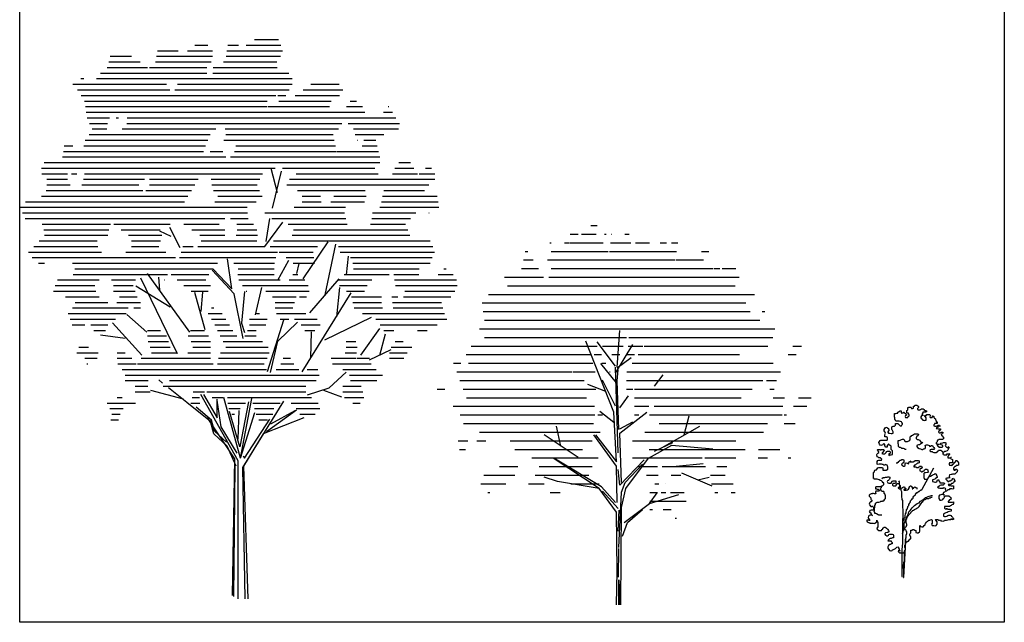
# Model space of a CAD drawing. Header units: millimetres. Extents: x -129.2 to -76.8, y 2488.8 to 2511.1.
# Tile 1 of 16: x -129.2 to -113.2, y 2490 to 2499.8. Entities that reach past the tile are written whole.
import ezdxf

# ---------------------------------------------------------------- set-up
doc = ezdxf.new("R2010")
doc.units = ezdxf.units.MM

# ---------------------------------------------------------------- blocks, each defined once
blk = doc.blocks.new('AR27')
for p, q in [((-0.735, 6.09), (-0.52, 6.09)), ((-0.198, 6.09), (-0.021, 6.09)), ((0.099, 6.09), (0.667, 6.09)), ((0.237, 6.181), (0.626, 6.181)), ((-1.341, 5.999), (-1.003, 5.999)), ((-0.85, 5.999), (-0.446, 5.999)), ((-0.212, 5.999), (0.693, 5.999)), ((-2.133, 5.817), (-1.62, 5.817)), ((-2.11, 5.908), (-1.764, 5.908)), ((-1.372, 5.817), (-0.47, 5.817)), ((-1.356, 5.908), (-0.446, 5.908)), ((-0.266, 5.817), (0.597, 5.817)), ((-0.223, 5.908), (0.66, 5.908)), ((-2.265, 5.635), (-0.536, 5.635)), ((-2.156, 5.726), (-1.501, 5.726)), ((-1.471, 5.726), (-0.536, 5.726)), ((-0.443, 5.635), (0.797, 5.635)), ((-0.434, 5.726), (0.607, 5.726)), ((-2.718, 5.453), (-1.196, 5.453)), ((-2.587, 5.544), (-2.54, 5.544)), ((-2.33, 5.544), (0.851, 5.544)), ((-1.015, 5.453), (0.851, 5.453)), ((1.153, 5.453), (1.613, 5.453)), ((-2.641, 5.362), (-1.139, 5.362)), ((-1.061, 5.362), (0.799, 5.362)), ((1.025, 5.362), (1.674, 5.362)), ((-2.58, 5.271), (0.581, 5.271)), ((-2.529, 5.18), (0.445, 5.18)), ((0.616, 5.271), (0.748, 5.271)), ((0.632, 5.18), (1.48, 5.18)), ((0.897, 5.271), (1.616, 5.271)), ((1.789, 5.18), (1.893, 5.18)), ((-2.511, 5.089), (0.445, 5.089)), ((-2.499, 4.998), (-1.849, 4.998)), ((-1.846, 4.998), (2.028, 4.998)), ((0.459, 5.089), (1.454, 5.089)), ((1.731, 5.089), (1.994, 5.089)), ((2.332, 4.998), (2.478, 4.998)), ((2.41, 5.089), (2.42, 5.089)), ((-2.485, 4.907), (-2.122, 4.907)), ((-2.443, 4.816), (-2.154, 4.816)), ((-2.011, 4.907), (-1.976, 4.907)), ((-1.839, 4.816), (1.654, 4.816)), ((-1.834, 4.907), (2.535, 4.907)), ((1.759, 4.816), (2.593, 4.816)), ((-2.401, 4.726), (-2.162, 4.726)), ((-1.916, 4.726), (-0.391, 4.726)), ((-0.239, 4.726), (1.604, 4.726)), ((1.844, 4.726), (2.576, 4.726)), ((-2.513, 4.544), (-0.523, 4.544)), ((-2.453, 4.635), (-0.482, 4.635)), ((-0.262, 4.544), (1.533, 4.544)), ((-0.228, 4.635), (1.515, 4.635)), ((1.874, 4.635), (2.34, 4.635)), ((1.904, 4.544), (1.91, 4.544)), ((2.016, 4.544), (2.21, 4.544)), ((-2.87, 4.362), (-0.593, 4.362)), ((-2.859, 4.453), (-2.717, 4.453)), ((-2.539, 4.453), (-0.558, 4.453)), ((-0.482, 4.362), (-0.276, 4.362)), ((-0.088, 4.362), (1.57, 4.362)), ((-0.066, 4.453), (1.552, 4.453)), ((1.579, 4.362), (2.253, 4.362)), ((1.986, 4.453), (2.232, 4.453)), ((-3.181, 4.18), (2.272, 4.18)), ((-2.882, 4.271), (-0.231, 4.271)), ((-0.154, 4.271), (2.275, 4.271)), ((2.585, 4.18), (2.773, 4.18)), ((-3.228, 4.089), (0.573, 4.089)), ((0.613, 3.687), (0.509, 4.083)), ((0.53, 3.437), (0.675, 4.041)), ((0.69, 4.089), (2.192, 4.089)), ((2.52, 4.089), (2.828, 4.089)), ((3.016, 4.089), (3.114, 4.089)), ((-3.219, 3.998), (-2.804, 3.998)), ((-3.138, 3.907), (-2.804, 3.907)), ((-2.736, 3.998), (-2.649, 3.998)), ((-2.545, 3.907), (-1.552, 3.907)), ((-2.528, 3.998), (0.364, 3.998)), ((-1.471, 3.907), (-0.677, 3.907)), ((-0.469, 3.907), (0.323, 3.907)), ((0.806, 3.907), (3.167, 3.907)), ((0.912, 3.998), (2.248, 3.998)), ((2.48, 3.998), (2.884, 3.998)), ((2.912, 3.998), (3.167, 3.998)), ((-3.15, 3.725), (-1.581, 3.725)), ((-3.136, 3.816), (-2.762, 3.816)), ((-2.569, 3.816), (-1.646, 3.816)), ((-1.529, 3.725), (-0.79, 3.725)), ((-1.471, 3.816), (-0.734, 3.816)), ((-0.456, 3.816), (0.281, 3.816)), ((-0.432, 3.725), (0.318, 3.725)), ((0.761, 3.816), (3.072, 3.816)), ((0.935, 3.725), (2.036, 3.725)), ((2.337, 3.725), (3.001, 3.725)), ((-3.484, 3.543), (-0.902, 3.543)), ((-3.223, 3.634), (-0.846, 3.634)), ((-0.407, 3.543), (0.265, 3.543)), ((-0.362, 3.634), (0.359, 3.634)), ((1.009, 3.634), (1.308, 3.634)), ((1.009, 3.543), (1.321, 3.543)), ((1.479, 3.543), (2.027, 3.543)), ((1.525, 3.634), (2.049, 3.634)), ((2.298, 3.543), (3.221, 3.543)), ((2.318, 3.634), (3.204, 3.634)), ((-3.58, 3.452), (0.115, 3.452)), ((-3.535, 3.361), (0.123, 3.361)), ((0.407, 3.361), (1.698, 3.361)), ((0.883, 3.452), (1.718, 3.452)), ((2.153, 3.361), (2.858, 3.361)), ((2.271, 3.452), (3.235, 3.452)), ((3.072, 3.361), (3.074, 3.361)), ((-3.489, 3.27), (-0.248, 3.27)), ((-0.152, 3.27), (0.132, 3.27)), ((0.404, 2.812), (0.696, 3.208)), ((0.425, 2.895), (0.488, 3.27)), ((0.518, 3.27), (1.719, 3.27)), ((2.143, 3.27), (2.774, 3.27)), ((-3.217, 3.179), (-2.104, 3.179)), ((-3.186, 3.088), (-2.13, 3.088)), ((-2.051, 3.179), (-1.135, 3.179)), ((-1.933, 3.088), (-1.294, 3.088)), ((-1.117, 2.978), (-1.304, 3.062)), ((-0.971, 2.791), (-1.137, 3.124)), ((-0.912, 3.179), (-0.338, 3.179)), ((-0.783, 3.088), (-0.247, 3.088)), ((-0.048, 3.179), (0.221, 3.179)), ((-0.047, 3.088), (0.277, 3.088)), ((0.783, 3.179), (1.744, 3.179)), ((0.873, 3.088), (2.728, 3.088)), ((2.122, 3.179), (2.692, 3.179)), ((-3.264, 2.907), (-2.321, 2.907)), ((-3.179, 2.997), (-2.148, 2.997)), ((-1.812, 2.997), (-1.269, 2.997)), ((-1.76, 2.907), (-1.293, 2.907)), ((-0.653, 2.997), (-0.246, 2.997)), ((-0.628, 2.907), (0.272, 2.907)), ((-0.064, 2.997), (0.286, 2.997)), ((0.545, 2.907), (3.093, 2.907)), ((0.848, 2.997), (2.763, 2.997)), ((1.028, 2.29), (1.435, 2.889)), ((-3.435, 2.725), (-2.249, 2.725)), ((-3.35, 2.816), (-2.308, 2.816)), ((-1.856, 2.725), (-1.207, 2.725)), ((-1.765, 2.816), (-1.318, 2.816)), ((-0.954, 2.725), (0.608, 2.725)), ((-0.926, 2.816), (-0.762, 2.816)), ((-0.684, 2.816), (0.402, 2.816)), ((0.493, 2.816), (1.263, 2.816)), ((0.636, 2.725), (1.188, 2.725)), ((1.385, 2.026), (1.556, 2.852)), ((1.603, 2.816), (3.134, 2.816)), ((1.63, 2.725), (3.16, 2.725)), ((-3.375, 2.634), (-1.046, 2.634)), ((-0.982, 2.634), (0.585, 2.634)), ((-0.132, 2.128), (-0.201, 2.616)), ((0.615, 2.269), (0.797, 2.592)), ((0.75, 2.634), (1.201, 2.634)), ((1.732, 2.353), (1.764, 2.656)), ((1.795, 2.634), (3.126, 2.634)), ((-3.276, 2.543), (-3.179, 2.543)), ((-2.724, 2.543), (-0.363, 2.543)), ((-2.682, 2.452), (-0.437, 2.452)), ((-0.095, 2.044), (-0.452, 2.429)), ((-0.433, 2.448), (-0.132, 2.128)), ((-0.101, 2.543), (0.562, 2.543)), ((-0.028, 2.452), (0.557, 2.452)), ((0.865, 2.543), (1.214, 2.543)), ((0.926, 2.373), (0.965, 2.538)), ((1.832, 2.543), (3.093, 2.543)), ((1.847, 2.452), (2.914, 2.452)), ((3.316, 2.452), (3.352, 2.452)), ((-2.968, 2.27), (-2.288, 2.27)), ((-2.708, 2.361), (-1.176, 2.361)), ((-2.086, 2.27), (-1.697, 2.27)), ((-1.014, 1.069), (-1.61, 2.299)), ((-0.813, 1.422), (-1.504, 2.374)), ((-1.302, 2.103), (-1.317, 2.317)), ((-1.232, 2.27), (-1.227, 2.27)), ((-1.119, 2.361), (-0.507, 2.361)), ((-1.018, 2.27), (-0.553, 2.27)), ((-0.037, 2.361), (0.557, 2.361)), ((-0.019, 2.27), (0.651, 2.27)), ((0.798, 2.27), (1.053, 2.27)), ((0.862, 2.361), (0.941, 2.361)), ((1.134, 1.734), (1.612, 2.29)), ((1.591, 2.27), (2.145, 2.27)), ((1.694, 2.361), (2.425, 2.361)), ((2.5, 2.361), (2.91, 2.361)), ((2.514, 2.27), (3.517, 2.27)), ((3.223, 2.361), (3.467, 2.361)), ((-3.033, 2.088), (-2.345, 2.088)), ((-3.001, 2.179), (-2.357, 2.179)), ((-2.053, 2.179), (-1.735, 2.179)), ((-2.053, 2.088), (-1.704, 2.088)), ((-1.135, 1.83), (-1.693, 2.169)), ((-0.912, 2.179), (-0.481, 2.179)), ((-0.794, 2.088), (-0.515, 2.088)), ((0.072, 2.082), (0.026, 1.566)), ((0.041, 2.179), (1.108, 2.179)), ((0.101, 2.088), (0.114, 2.088)), ((0.252, 1.706), (0.355, 2.147)), ((0.423, 2.088), (1.126, 2.088)), ((1.575, 1.669), (1.624, 2.148)), ((1.617, 2.179), (2.07, 2.179)), ((1.734, 2.088), (2.024, 2.088)), ((2.528, 2.179), (3.533, 2.179)), ((2.679, 2.088), (3.492, 2.088)), ((-2.837, 1.997), (-2.29, 1.997)), ((-1.96, 1.997), (-1.673, 1.997)), ((-0.565, 1.457), (-0.733, 2.068)), ((-0.629, 1.756), (-0.602, 2.072)), ((0.054, 1.321), (-0.095, 2.044)), ((0.529, 1.997), (0.913, 1.997)), ((0.968, 1.997), (1.08, 1.997)), ((1.011, 0.777), (1.807, 2.063)), ((1.815, 1.997), (2.301, 1.997)), ((2.47, 1.997), (2.568, 1.997)), ((2.659, 1.997), (3.426, 1.997)), ((-2.721, 1.815), (-1.815, 1.815)), ((-2.676, 1.906), (-2.149, 1.906)), ((-2, 1.906), (-1.619, 1.906)), ((-1.725, 1.815), (-1.615, 1.815)), ((-0.464, 1.815), (-0.422, 1.815)), ((0.575, 1.906), (0.886, 1.906)), ((0.575, 1.815), (0.858, 1.815)), ((1.836, 1.906), (2.301, 1.906)), ((1.858, 1.815), (2.317, 1.815)), ((2.479, 1.906), (3.278, 1.906)), ((2.488, 1.815), (3.299, 1.815)), ((-2.794, 1.724), (-1.847, 1.724)), ((-2.76, 1.633), (-2.025, 1.633)), ((-1.515, 1.421), (-1.839, 1.708)), ((-0.517, 1.724), (-0.291, 1.724)), ((-0.462, 1.633), (-0.23, 1.633)), ((0.156, 1.633), (0.442, 1.633)), ((0.267, 1.724), (0.319, 1.724)), ((0.449, 0.784), (0.712, 1.622)), ((0.595, 1.724), (1.069, 1.724)), ((0.653, 1.633), (0.793, 1.633)), ((0.884, 1.633), (1.255, 1.633)), ((1.379, 1.299), (2.136, 1.666)), ((1.993, 1.724), (3.325, 1.724)), ((2.211, 1.633), (3.361, 1.633)), ((-2.725, 1.542), (-2.519, 1.542)), ((-2.424, 1.542), (-2.147, 1.542)), ((-2.374, 1.451), (-2.187, 1.451)), ((-1.594, 1.045), (-2.069, 1.576)), ((-1.501, 1.451), (-1.291, 1.451)), ((-0.806, 1.451), (-0.575, 1.451)), ((-0.41, 1.542), (-0.169, 1.542)), ((-0.365, 1.451), (-0.114, 1.451)), ((0.026, 1.566), (0.072, 1.417)), ((0.122, 1.451), (0.265, 1.451)), ((0.156, 1.542), (0.42, 1.542)), ((0.616, 1.275), (0.935, 1.585)), ((0.993, 1.542), (1.305, 1.542)), ((1.054, 1.451), (1.218, 1.451)), ((1.962, 1.045), (2.273, 1.483)), ((2.277, 1.542), (3.206, 1.542)), ((2.34, 1.451), (2.499, 1.451)), ((2.886, 1.451), (3.043, 1.451)), ((-1.867, 1.318), (-2.267, 1.374)), ((-1.501, 1.36), (-1.192, 1.36)), ((-0.839, 1.36), (-0.512, 1.36)), ((-0.319, 1.36), (-0.052, 1.36)), ((0.077, 1.36), (0.265, 1.36)), ((1.152, 1.004), (1.162, 1.427)), ((2.273, 1.045), (2.363, 1.392)), ((-2.616, 1.178), (-2.463, 1.178)), ((-1.49, 1.269), (-1.163, 1.269)), ((-1.457, 1.178), (-1.133, 1.178)), ((-0.795, 1.269), (-0.481, 1.269)), ((-0.764, 1.178), (-0.48, 1.178)), ((-0.273, 1.269), (0.025, 1.269)), ((-0.227, 1.178), (0.46, 1.178)), ((0.031, 1.269), (0.369, 1.269)), ((0.495, 0.768), (0.616, 1.275)), ((1.727, 1.269), (1.882, 1.269)), ((1.727, 1.178), (1.903, 1.178)), ((2.108, 0.973), (2.456, 1.138)), ((2.46, 1.178), (2.795, 1.178)), ((2.523, 1.269), (2.653, 1.269)), ((-2.651, 1.088), (-2.307, 1.088)), ((-2.523, 0.997), (-2.32, 0.997)), ((-1.994, 1.088), (-1.866, 1.088)), ((-1.994, 0.997), (-1.755, 0.997)), ((-1.608, 0.997), (-0.48, 0.997)), ((-1.435, 1.088), (-1.028, 1.088)), ((-0.848, 1.088), (-0.48, 1.088)), ((-0.351, 0.997), (0.44, 0.997)), ((-0.318, 1.088), (0.475, 1.088)), ((0.701, 0.997), (0.823, 0.997)), ((1.481, 0.997), (1.888, 0.997)), ((1.708, 1.088), (1.895, 1.088)), ((1.906, 0.997), (2.104, 0.997)), ((2.428, 1.088), (2.719, 1.088)), ((2.429, 0.997), (2.663, 0.997)), ((-2.49, 0.906), (-2.473, 0.906)), ((-1.985, 0.906), (-1.689, 0.906)), ((-1.915, 0.815), (0.431, 0.815)), ((-1.665, 0.906), (-0.436, 0.906)), ((-0.365, 0.906), (0.396, 0.906)), ((0.589, 0.815), (0.959, 0.815)), ((0.663, 0.906), (0.878, 0.906)), ((1.091, 0.815), (1.267, 0.815)), ((1.505, 0.906), (2.132, 0.906)), ((1.673, 0.815), (2.212, 0.815)), ((-1.867, 0.724), (1.289, 0.724)), ((-1.257, 0.593), (-1.321, 0.644)), ((1.45, 0.514), (1.727, 0.772)), ((1.781, 0.724), (2.315, 0.724)), ((-1.865, 0.633), (-1.49, 0.633)), ((-1.703, 0.542), (-1.495, 0.542)), ((-1.246, 0.542), (1.069, 0.542)), ((-0.865, 0.278), (-1.161, 0.516)), ((-1.145, 0.633), (1.239, 0.633)), ((1.097, 0.402), (1.45, 0.514)), ((1.671, 0.542), (1.97, 0.542)), ((1.798, 0.633), (2.224, 0.633)), ((-1.997, 0.36), (-1.914, 0.36)), ((-1.703, 0.451), (-1.461, 0.451)), ((-0.917, 0.334), (-1.451, 0.474)), ((-0.779, 0.36), (-0.66, 0.36)), ((-0.758, 0.451), (-0.576, 0.451)), ((-0.027, -0.669), (-0.638, 0.407)), ((-0.592, 0.408), (-0.368, 0.026)), ((-0.536, 0.451), (1.069, 0.451)), ((-0.45, 0.36), (-0.272, 0.36)), ((-0.368, 0.026), (-0.368, 0.334)), ((0.007, -0.629), (-0.264, 0.359)), ((-0.204, 0.36), (1.164, 0.36)), ((0.007, -0.629), (0.192, 0.345)), ((1.36, 0.48), (1.652, 0.371)), ((1.671, 0.451), (1.996, 0.451)), ((1.699, 0.36), (2.011, 0.36)), ((-2.159, 0.269), (-1.696, 0.269)), ((-2.113, 0.178), (-1.897, 0.178)), ((-0.48, -0.029), (-0.865, 0.278)), ((-0.799, 0.269), (-0.651, 0.269)), ((-0.461, -0.011), (-0.713, 0.203)), ((-0.377, 0.315), (-0.312, -0.116)), ((-0.196, 0.269), (0.092, 0.269)), ((-0.183, 0.178), (0.001, 0.178)), ((0.138, 0.287), (-0.002, -0.442)), ((0.048, -0.778), (0.715, 0.3)), ((0.207, 0.269), (0.656, 0.269)), ((0.238, 0.178), (0.551, 0.178)), ((0.834, 0.269), (1.271, 0.269)), ((0.916, 0.178), (1.296, 0.178)), ((1.836, 0.269), (1.953, 0.269)), ((-2.081, 0.087), (-1.947, 0.087)), ((-0.002, -0.442), (-0.17, 0.129)), ((-0.132, 0.087), (-0.09, 0.087)), ((-0.03, -0.321), (-0.011, 0.148)), ((0.007, -0.629), (0.241, 0.117)), ((0.072, -0.629), (0.485, 0.008)), ((0.262, 0.087), (0.534, 0.087)), ((0.429, -0.194), (0.917, 0.157)), ((0.504, -0.067), (0.898, 0.148)), ((0.974, 0.087), (1.221, 0.087)), ((-2.098, -0.004), (-1.973, -0.004)), ((-0.427, -0.231), (-0.48, -0.029)), ((-0.415, -0.191), (-0.461, -0.011)), ((-0.312, -0.116), (-0.049, -0.545)), ((0.307, -0.004), (0.447, -0.004)), ((-0.207, -0.433), (-0.427, -0.231)), ((-0.216, -0.368), (-0.415, -0.191)), ((-0.061, -0.759), (-0.207, -0.433)), ((0.054, -0.591), (0.072, -0.629)), ((-0.098, -2.876), (-0.08, -0.759)), ((-0.027, -2.914), (-0.027, -0.669)), ((0.085, -2.914), (0.048, -0.778))]:
    blk.add_line(p, q)
for points in [[(-0.12, -2.861), (-0.085, -0.638), (-0.526, 0.026)], [(1.039, 0.026), (0.375, -0.231), (0.057, -0.76), (0.129, -2.914)]]:
    blk.add_lwpolyline(points)
blk = doc.blocks.new('AR28')
for p, q in [((-0.465, 5.098), (-0.364, 5.098)), ((-1.133, 4.818), (-1.109, 4.818)), ((-0.894, 4.818), (-0.812, 4.818)), ((-0.8, 4.958), (-0.67, 4.958)), ((-0.8, 4.818), (-0.264, 4.818)), ((-0.618, 4.958), (-0.378, 4.958)), ((-0.242, 4.958), (-0.215, 4.958)), ((-0.148, 4.818), (-0.044, 4.818)), ((-0.13, 4.958), (-0.126, 4.958)), ((-0.039, 4.818), (0.182, 4.818)), ((0.084, 4.958), (0.156, 4.958)), ((0.259, 4.818), (0.487, 4.818)), ((0.661, 4.818), (0.762, 4.818)), ((0.843, 4.818), (0.946, 4.818)), ((-1.532, 4.678), (-1.49, 4.678)), ((-1.113, 4.678), (-0.187, 4.678)), ((-0.165, 4.678), (0.925, 4.678)), ((1.333, 4.678), (1.452, 4.678)), ((-1.563, 4.538), (-1.404, 4.538)), ((-1.168, 4.538), (0.903, 4.538)), ((0.92, 4.538), (1.363, 4.538)), ((-1.594, 4.398), (-1.319, 4.398)), ((-1.111, 4.398), (1.52, 4.398)), ((1.537, 4.398), (1.632, 4.398)), ((1.671, 4.398), (1.891, 4.398)), ((-1.87, 4.258), (-1.233, 4.258)), ((-1.149, 4.258), (1.944, 4.258)), ((-1.823, 4.118), (1.877, 4.118)), ((-2.128, 3.978), (2.192, 3.978)), ((-2.232, 3.838), (2.052, 3.838)), ((-2.214, 3.698), (2.125, 3.698)), ((2.316, 3.698), (2.36, 3.698)), ((-2.196, 3.558), (2.281, 3.558)), ((-2.273, 3.418), (2.525, 3.418)), ((-0.037, 2.796), (0.006, 3.389)), ((-2.194, 3.278), (-0.436, 3.278)), ((-0.093, 2.062), (-0.545, 3.219)), ((-0.431, 3.278), (0.116, 3.278)), ((-0.065, 2.81), (-0.361, 3.205)), ((0.154, 3.278), (2.491, 3.278)), ((-2.411, 3.138), (-0.364, 3.138)), ((-0.277, 3.138), (0.06, 3.138)), ((-0.065, 2.697), (0.217, 3.163)), ((0.138, 3.138), (0.381, 3.138)), ((0.402, 3.138), (2.408, 3.138)), ((2.817, 3.138), (2.957, 3.138)), ((-2.495, 2.998), (-0.467, 2.998)), ((-0.411, 2.998), (-0.293, 2.998)), ((-0.123, 2.998), (0.004, 2.998)), ((-0.037, 2.782), (0.189, 2.951)), ((0.122, 2.998), (0.241, 2.998)), ((0.303, 2.998), (1.948, 2.998)), ((2.742, 2.998), (2.871, 2.998)), ((-2.696, 2.858), (-2.578, 2.858)), ((-2.453, 2.858), (-0.432, 2.858)), ((-0.051, 2.542), (-0.305, 2.852)), ((-0.288, 2.858), (-0.222, 2.858)), ((-0.023, 1.399), (-0.065, 2.796)), ((-0.037, 2.57), (-0.023, 2.753)), ((0.204, 2.858), (2.495, 2.858)), ((-2.644, 2.718), (-0.775, 2.718)), ((-2.593, 2.578), (-0.574, 2.578)), ((-0.761, 2.718), (-0.397, 2.718)), ((-0.065, 2.161), (-0.277, 2.584)), ((-0.165, 2.718), (-0.15, 2.718)), ((-0.009, 1.78), (-0.037, 2.57)), ((0.115, 2.578), (2.331, 2.578)), ((0.119, 2.718), (2.619, 2.718)), ((0.57, 2.485), (0.711, 2.669)), ((2.389, 2.578), (2.552, 2.578)), ((-2.961, 2.438), (-2.838, 2.438)), ((-2.541, 2.438), (-0.386, 2.438)), ((-0.22, 2.401), (-0.517, 2.513)), ((0.111, 2.438), (0.216, 2.438)), ((0.243, 2.438), (2.155, 2.438)), ((2.443, 2.438), (2.514, 2.438)), ((-2.489, 2.298), (-0.537, 2.298)), ((0.006, 2.132), (0.146, 2.33)), ((0.107, 2.298), (0.12, 2.298)), ((0.243, 2.298), (0.634, 2.298)), ((0.638, 2.298), (1.979, 2.298)), ((2.495, 2.298), (2.682, 2.298)), ((2.907, 2.298), (3.113, 2.298)), ((-2.704, 2.158), (-0.405, 2.158)), ((0.243, 2.158), (0.474, 2.158)), ((0.561, 2.158), (2.654, 2.158)), ((2.829, 2.158), (3.043, 2.158)), ((-2.591, 2.018), (-0.401, 2.018)), ((-0.352, 2.018), (-0.274, 2.018)), ((-0.093, 1.892), (-0.319, 2.076)), ((-0.051, 1.257), (-0.093, 2.062)), ((0.006, 1.723), (0.443, 2.062)), ((0.243, 2.018), (0.314, 2.018)), ((0.485, 2.018), (2.641, 2.018)), ((1.05, 1.695), (1.134, 2.005)), ((2.678, 2.018), (2.716, 2.018)), ((-2.538, 1.878), (-0.422, 1.878)), ((-0.954, 1.511), (-1.025, 1.836)), ((0.006, 1.794), (0.217, 1.907)), ((0.643, 1.878), (2.407, 1.878)), ((0.654, 1.469), (1.303, 1.836)), ((2.678, 1.878), (2.856, 1.878)), ((-2.276, 1.738), (-0.317, 1.738)), ((-0.672, 1.328), (-1.222, 1.695)), ((-0.051, 1.187), (-0.418, 1.695)), ((-0.39, 1.695), (-0.051, 1.257)), ((0.034, 0.919), (0.006, 1.723)), ((0.41, 1.738), (2.341, 1.738)), ((-2.622, 1.598), (-2.465, 1.598)), ((-2.602, 1.458), (-2.503, 1.458)), ((-2.32, 1.598), (-2.171, 1.598)), ((-1.778, 1.598), (-0.447, 1.598)), ((-1.699, 1.458), (-0.6, 1.458)), ((0.213, 1.598), (1.891, 1.598)), ((0.471, 1.314), (0.852, 1.525)), ((0.483, 1.458), (2.043, 1.458)), ((0.57, 1.427), (0.866, 1.568)), ((0.852, 1.525), (1.515, 1.469)), ((2.26, 1.458), (2.603, 1.458)), ((-1.427, 1.318), (-0.346, 1.318)), ((-0.333, 0.82), (-1.081, 1.314)), ((-0.291, 0.848), (-1.039, 1.3)), ((0.006, 0.876), (0.4, 1.286)), ((0.104, 0.82), (0.471, 1.314)), ((0.21, 1.318), (1.341, 1.318)), ((1.385, 1.318), (1.893, 1.318)), ((2.252, 1.318), (2.406, 1.318)), ((2.742, 1.318), (2.782, 1.318)), ((-1.948, 1.178), (-1.654, 1.178)), ((-1.308, 1.178), (-0.447, 1.178)), ((-0.037, 0.594), (-0.051, 1.187)), ((0.006, 0.876), (-0.023, 1.131)), ((0.09, 0.919), (0.372, 1.215)), ((0.307, 1.178), (0.62, 1.178)), ((0.691, 1.178), (1.397, 1.178)), ((0.922, 1.187), (1.36, 1.229)), ((1.583, 1.178), (1.744, 1.178)), ((-2.207, 1.038), (-1.701, 1.038)), ((-1.371, 1.038), (-0.496, 1.038)), ((-1.01, 0.933), (-1.222, 1.003)), ((0.44, 1.038), (0.628, 1.038)), ((0.841, 1.038), (0.999, 1.038)), ((1.007, 1.074), (1.501, 0.862)), ((1.275, 0.961), (1.459, 1.003)), ((1.479, 1.038), (1.715, 1.038)), ((-2.256, 0.898), (-1.845, 0.898)), ((-1.481, 0.898), (-1.224, 0.898)), ((-0.333, 0.82), (-1.01, 0.933)), ((-0.792, 0.898), (-0.333, 0.898)), ((-0.051, 0.439), (-0.333, 0.82)), ((-0.065, 0.594), (-0.291, 0.848)), ((0.034, 0.763), (0.09, 0.919)), ((0.034, 0.51), (0.104, 0.82)), ((0.572, 0.898), (0.637, 0.898)), ((0.74, 0.898), (0.741, 0.898)), ((1.494, 0.898), (1.849, 0.898)), ((-2.139, 0.758), (-2.105, 0.758)), ((-1.128, 0.758), (-0.967, 0.758)), ((-0.023, 0.495), (-0.277, 0.778)), ((-0.009, -0.14), (0.034, 0.763)), ((0.485, 0.58), (0.612, 0.75)), ((0.485, 0.58), (0.965, 0.721)), ((0.492, 0.758), (0.62, 0.758)), ((0.675, 0.758), (0.755, 0.758)), ((0.831, 0.758), (1.053, 0.758)), ((1.55, 0.758), (1.597, 0.758)), ((1.814, 0.758), (1.882, 0.758)), ((0.019, -1.071), (0.034, 0.51)), ((0.076, 0.27), (0.485, 0.58)), ((0.132, 0.27), (0.372, 0.481)), ((0.492, 0.618), (1.083, 0.618)), ((-0.037, -0.521), (-0.051, 0.439)), ((-0.02, 0.13), (-0.003, 0.469)), ((0.492, 0.478), (0.537, 0.478)), ((0.708, 0.478), (0.842, 0.478)), ((0.907, 0.338), (0.926, 0.338)), ((0.048, 0.044), (0.132, 0.27)), ((-0.015, -0.621), (-0.009, -0.152)), ((-0.047, -1.07), (-0.037, -0.521)), ((-0.011, -1.07), (-0.009, -0.662)), ((-0.009, -0.662), (0.004, -1.07))]:
    blk.add_line(p, q)
blk = doc.blocks.new('AR29')
for points in [[(-0.299, 1.496), (-0.262, 1.496), (-0.254, 1.513), (-0.254, 1.527), (-0.262, 1.542), (-0.269, 1.551), (-0.299, 1.551), (-0.299, 1.579), (-0.292, 1.596), (-0.285, 1.61), (-0.292, 1.624), (-0.299, 1.633), (-0.307, 1.648), (-0.307, 1.671), (-0.299, 1.686), (-0.285, 1.7), (-0.276, 1.7), (-0.262, 1.707), (-0.254, 1.693), (-0.24, 1.686), (-0.24, 1.671), (-0.231, 1.671), (-0.231, 1.648), (-0.24, 1.648), (-0.247, 1.633), (-0.247, 1.624), (-0.24, 1.61), (-0.217, 1.61), (-0.193, 1.603), (-0.179, 1.603), (-0.164, 1.61), (-0.164, 1.633), (-0.179, 1.662), (-0.186, 1.671), (-0.186, 1.7), (-0.179, 1.716), (-0.164, 1.723), (-0.141, 1.723), (-0.127, 1.738), (-0.127, 1.768), (-0.089, 1.768), (-0.073, 1.754), (-0.066, 1.745), (-0.051, 1.731), (-0.028, 1.731), (-0.021, 1.745), (-0.013, 1.754), (-0.013, 1.768), (-0.021, 1.783), (-0.028, 1.792), (-0.044, 1.799), (-0.066, 1.806), (-0.118, 1.806), (-0.127, 1.821), (-0.134, 1.83), (-0.134, 1.858), (-0.141, 1.875), (-0.141, 1.927), (-0.118, 1.927), (-0.103, 1.934), (-0.089, 1.934), (-0.089, 1.95), (-0.073, 1.957), (-0.051, 1.972), (-0.035, 1.972), (-0.035, 1.941), (-0.021, 1.934), (-0.006, 1.941), (0.003, 1.941), (0.003, 1.95), (0.017, 1.95), (0.024, 1.941), (0.039, 1.927), (0.048, 1.92), (0.055, 1.903), (0.039, 1.896), (0.032, 1.882), (0.039, 1.866), (0.077, 1.866), (0.077, 1.875), (0.086, 1.882), (0.1, 1.889), (0.1, 1.912), (0.086, 1.92), (0.086, 1.934), (0.077, 1.934), (0.062, 1.941), (0.062, 1.979), (0.077, 1.986), (0.077, 2.024), (0.086, 2.024), (0.093, 2.033), (0.123, 2.033), (0.131, 2.024), (0.138, 2.01), (0.152, 2.01), (0.168, 2.017), (0.168, 2.048), (0.183, 2.048), (0.19, 2.062), (0.221, 2.062), (0.235, 2.055), (0.244, 2.055), (0.251, 2.04), (0.251, 2.024), (0.235, 2.01), (0.235, 1.995), (0.244, 1.995), (0.244, 1.986), (0.273, 1.986), (0.282, 1.995), (0.296, 2.003), (0.327, 2.003), (0.341, 1.995), (0.341, 1.986), (0.356, 1.979), (0.365, 1.979), (0.379, 1.972), (0.379, 1.957), (0.365, 1.95), (0.318, 1.95), (0.318, 1.941), (0.303, 1.912), (0.311, 1.903), (0.327, 1.903), (0.311, 1.896), (0.296, 1.889), (0.289, 1.875), (0.289, 1.858), (0.296, 1.844), (0.311, 1.837), (0.318, 1.821), (0.327, 1.821), (0.341, 1.813), (0.356, 1.821), (0.372, 1.821), (0.372, 1.858), (0.365, 1.875), (0.356, 1.882), (0.348, 1.896), (0.372, 1.896), (0.386, 1.912), (0.431, 1.912), (0.438, 1.903), (0.438, 1.889), (0.431, 1.875), (0.438, 1.866), (0.469, 1.866), (0.476, 1.875), (0.476, 1.889), (0.485, 1.889), (0.5, 1.882), (0.5, 1.866), (0.507, 1.851), (0.523, 1.844), (0.523, 1.83), (0.53, 1.821), (0.537, 1.806), (0.537, 1.792), (0.552, 1.792), (0.552, 1.768), (0.507, 1.768), (0.507, 1.754), (0.5, 1.745), (0.5, 1.731), (0.514, 1.723), (0.537, 1.723), (0.552, 1.731), (0.568, 1.738), (0.59, 1.738)], [(0.606, 1.723), (0.597, 1.723), (0.582, 1.716), (0.568, 1.707), (0.559, 1.707), (0.545, 1.7), (0.537, 1.686), (0.552, 1.686), (0.568, 1.678), (0.606, 1.678), (0.606, 1.662), (0.597, 1.655), (0.582, 1.641), (0.575, 1.624), (0.59, 1.617), (0.606, 1.617), (0.62, 1.624), (0.644, 1.624), (0.644, 1.61), (0.635, 1.603), (0.62, 1.587), (0.627, 1.572), (0.644, 1.558), (0.651, 1.542), (0.665, 1.534), (0.658, 1.52), (0.644, 1.513), (0.644, 1.504), (0.582, 1.504), (0.568, 1.496), (0.559, 1.496), (0.552, 1.482), (0.552, 1.466), (0.537, 1.451), (0.537, 1.437), (0.552, 1.437), (0.568, 1.43), (0.582, 1.43), (0.582, 1.421), (0.559, 1.421), (0.552, 1.406), (0.568, 1.392), (0.582, 1.392), (0.582, 1.383), (0.635, 1.383), (0.644, 1.392), (0.644, 1.406), (0.635, 1.414), (0.62, 1.421), (0.606, 1.43), (0.606, 1.444), (0.62, 1.444), (0.644, 1.451), (0.658, 1.459), (0.681, 1.459), (0.696, 1.451), (0.696, 1.421), (0.681, 1.414), (0.689, 1.399), (0.703, 1.383), (0.717, 1.376), (0.741, 1.376), (0.734, 1.392), (0.741, 1.383), (0.748, 1.369), (0.734, 1.354), (0.734, 1.345), (0.726, 1.331), (0.717, 1.324), (0.689, 1.309), (0.672, 1.309), (0.665, 1.3), (0.644, 1.293), (0.644, 1.271), (0.651, 1.262), (0.665, 1.255), (0.71, 1.255), (0.71, 1.271), (0.726, 1.271), (0.741, 1.279), (0.755, 1.271), (0.755, 1.262), (0.741, 1.255), (0.734, 1.241), (0.726, 1.225), (0.726, 1.21), (0.764, 1.21), (0.779, 1.217), (0.786, 1.217)], [(-0.368, 1.172), (-0.352, 1.172), (-0.344, 1.187), (-0.361, 1.196), (-0.368, 1.21), (-0.397, 1.21), (-0.406, 1.217), (-0.42, 1.225), (-0.42, 1.234), (-0.427, 1.248), (-0.427, 1.262), (-0.42, 1.271), (-0.413, 1.286), (-0.397, 1.293), (-0.397, 1.309), (-0.406, 1.309), (-0.406, 1.324), (-0.42, 1.331), (-0.413, 1.345), (-0.368, 1.345), (-0.368, 1.331), (-0.352, 1.345), (-0.314, 1.345), (-0.307, 1.331), (-0.314, 1.316), (-0.323, 1.309), (-0.323, 1.3), (-0.337, 1.293), (-0.344, 1.279), (-0.33, 1.271), (-0.299, 1.271), (-0.285, 1.286), (-0.276, 1.293), (-0.269, 1.309), (-0.254, 1.316), (-0.217, 1.316), (-0.209, 1.3), (-0.209, 1.286), (-0.217, 1.271), (-0.231, 1.271), (-0.231, 1.248), (-0.217, 1.255), (-0.193, 1.255), (-0.172, 1.262), (-0.172, 1.324), (-0.186, 1.331), (-0.193, 1.345), (-0.193, 1.399), (-0.209, 1.406), (-0.224, 1.414), (-0.231, 1.43), (-0.24, 1.43), (-0.247, 1.421), (-0.262, 1.406), (-0.262, 1.383), (-0.285, 1.383), (-0.285, 1.392), (-0.299, 1.399), (-0.299, 1.43), (-0.314, 1.437), (-0.323, 1.43), (-0.33, 1.421), (-0.344, 1.414), (-0.361, 1.406), (-0.375, 1.414), (-0.382, 1.43), (-0.397, 1.459), (-0.382, 1.475), (-0.375, 1.489), (-0.361, 1.496), (-0.299, 1.496)], [(0.048, 1.345), (0.032, 1.345), (0.024, 1.354), (0.003, 1.361), (-0.021, 1.361), (-0.035, 1.369), (-0.044, 1.376), (-0.058, 1.376), (-0.073, 1.392), (-0.073, 1.43), (-0.082, 1.437), (-0.082, 1.489), (-0.066, 1.489), (-0.051, 1.496), (-0.028, 1.504), (-0.013, 1.513), (0.003, 1.513), (0.01, 1.504), (0.024, 1.496), (0.024, 1.482), (0.039, 1.475), (0.069, 1.475), (0.093, 1.482), (0.107, 1.496), (0.114, 1.513), (0.114, 1.551), (0.123, 1.558), (0.138, 1.558), (0.138, 1.572), (0.152, 1.579), (0.183, 1.596), (0.244, 1.596), (0.251, 1.587), (0.235, 1.565), (0.221, 1.558), (0.213, 1.534), (0.213, 1.52), (0.228, 1.504), (0.244, 1.504), (0.266, 1.496), (0.282, 1.475), (0.303, 1.459), (0.318, 1.459), (0.303, 1.444), (0.282, 1.43), (0.266, 1.421), (0.251, 1.421), (0.235, 1.414), (0.221, 1.406), (0.221, 1.392), (0.235, 1.376), (0.258, 1.361), (0.282, 1.354), (0.303, 1.345), (0.318, 1.345), (0.327, 1.354), (0.341, 1.354), (0.356, 1.361), (0.365, 1.376), (0.365, 1.392), (0.356, 1.406), (0.365, 1.414), (0.379, 1.421), (0.393, 1.421), (0.41, 1.414), (0.424, 1.406), (0.431, 1.392), (0.447, 1.399), (0.462, 1.406), (0.476, 1.406), (0.485, 1.392), (0.5, 1.376), (0.507, 1.361), (0.5, 1.345), (0.455, 1.345), (0.438, 1.338), (0.431, 1.324), (0.447, 1.309), (0.469, 1.309), (0.485, 1.3), (0.5, 1.293), (0.537, 1.293), (0.559, 1.309), (0.568, 1.316), (0.575, 1.331), (0.613, 1.331), (0.627, 1.324), (0.635, 1.309), (0.644, 1.309), (0.644, 1.286), (0.658, 1.279)], [(-0.344, 0.276), (-0.397, 0.276), (-0.406, 0.283), (-0.434, 0.297), (-0.443, 0.304), (-0.458, 0.304), (-0.458, 0.313), (-0.472, 0.342), (-0.465, 0.351), (-0.465, 0.389), (-0.458, 0.403), (-0.458, 0.434), (-0.451, 0.448), (-0.451, 0.472), (-0.434, 0.479), (-0.42, 0.486), (-0.397, 0.486), (-0.375, 0.493), (-0.361, 0.501), (-0.337, 0.501), (-0.337, 0.51), (-0.314, 0.51), (-0.299, 0.538), (-0.285, 0.546), (-0.285, 0.592), (-0.299, 0.621), (-0.307, 0.63), (-0.307, 0.645), (-0.314, 0.659), (-0.337, 0.659), (-0.352, 0.666), (-0.352, 0.675), (-0.361, 0.675), (-0.361, 0.69), (-0.368, 0.704), (-0.361, 0.713), (-0.352, 0.728), (-0.352, 0.751), (-0.337, 0.751), (-0.323, 0.765), (-0.314, 0.773), (-0.314, 0.803), (-0.323, 0.803), (-0.337, 0.818), (-0.352, 0.834), (-0.361, 0.841), (-0.375, 0.841), (-0.389, 0.848), (-0.406, 0.855), (-0.42, 0.863), (-0.472, 0.863), (-0.472, 0.872), (-0.481, 0.872), (-0.481, 0.969), (-0.472, 0.976), (-0.465, 0.992), (-0.458, 1.007), (-0.443, 1.014), (-0.434, 1.014), (-0.42, 1.03), (-0.413, 1.044), (-0.397, 1.052), (-0.337, 1.052), (-0.33, 1.037), (-0.33, 1.007), (-0.276, 1.007), (-0.247, 1.021), (-0.247, 1.059), (-0.254, 1.075), (-0.262, 1.089), (-0.285, 1.097), (-0.299, 1.089), (-0.314, 1.089), (-0.323, 1.097), (-0.337, 1.097), (-0.352, 1.104), (-0.389, 1.104), (-0.406, 1.097), (-0.42, 1.104), (-0.42, 1.151), (-0.413, 1.165), (-0.397, 1.172), (-0.368, 1.172)], [(-0.111, 1.127), (-0.096, 1.127), (-0.073, 1.142), (-0.073, 1.151), (-0.058, 1.158), (-0.051, 1.172), (-0.035, 1.172), (-0.021, 1.18), (0.003, 1.18), (0.01, 1.165), (0.01, 1.142), (0.003, 1.127), (-0.006, 1.12), (-0.021, 1.113), (-0.021, 1.104), (-0.028, 1.089), (-0.013, 1.082), (0.003, 1.075), (0.017, 1.075), (0.032, 1.082), (0.032, 1.113), (0.039, 1.127), (0.048, 1.127), (0.069, 1.12), (0.086, 1.113), (0.1, 1.142), (0.107, 1.151), (0.123, 1.158), (0.114, 1.151), (0.114, 1.142), (0.168, 1.142), (0.176, 1.151), (0.197, 1.165), (0.244, 1.165), (0.258, 1.158), (0.258, 1.127), (0.244, 1.12), (0.235, 1.12), (0.221, 1.113), (0.213, 1.104), (0.197, 1.089), (0.183, 1.089), (0.176, 1.075), (0.176, 1.059), (0.206, 1.059), (0.221, 1.052), (0.244, 1.052), (0.258, 1.059), (0.266, 1.075), (0.296, 1.075), (0.303, 1.059), (0.311, 1.044), (0.296, 1.037), (0.282, 1.037), (0.273, 1.021), (0.273, 0.999), (0.289, 0.992), (0.296, 0.983), (0.311, 0.983), (0.318, 0.992), (0.327, 0.992), (0.341, 0.999), (0.348, 1.014), (0.365, 1.021), (0.386, 1.021), (0.402, 1.014), (0.402, 0.999), (0.41, 0.976), (0.393, 0.969), (0.365, 0.962), (0.348, 0.962), (0.334, 0.954), (0.334, 0.886), (0.341, 0.872), (0.348, 0.863), (0.386, 0.863), (0.402, 0.872), (0.41, 0.893), (0.424, 0.9), (0.431, 0.909), (0.447, 0.909), (0.469, 0.924), (0.492, 0.938), (0.507, 0.945), (0.514, 0.954), (0.523, 0.954), (0.53, 0.945), (0.545, 0.917), (0.552, 0.9), (0.552, 0.886), (0.523, 0.872), (0.514, 0.863), (0.5, 0.855), (0.476, 0.848), (0.476, 0.825), (0.485, 0.825), (0.514, 0.81), (0.523, 0.81), (0.545, 0.818), (0.552, 0.834), (0.559, 0.848), (0.582, 0.848), (0.582, 0.834), (0.597, 0.818), (0.597, 0.803), (0.658, 0.803), (0.672, 0.796), (0.665, 0.78), (0.651, 0.765), (0.613, 0.765), (0.597, 0.758), (0.582, 0.742), (0.568, 0.742), (0.559, 0.735), (0.568, 0.72), (0.582, 0.72), (0.597, 0.713), (0.658, 0.713), (0.658, 0.728), (0.672, 0.72), (0.681, 0.713), (0.689, 0.704), (0.681, 0.69), (0.689, 0.69)], [(0.771, 1.196), (0.793, 1.187), (0.802, 1.18), (0.802, 1.127), (0.755, 1.127), (0.748, 1.113), (0.748, 1.104), (0.755, 1.089), (0.764, 1.089), (0.779, 1.082), (0.793, 1.089), (0.802, 1.089), (0.802, 1.104), (0.816, 1.104), (0.816, 1.113), (0.831, 1.12), (0.838, 1.135), (0.854, 1.142), (0.854, 1.165), (0.876, 1.165), (0.885, 1.151), (0.892, 1.142), (0.899, 1.127), (0.899, 1.089), (0.885, 1.082), (0.861, 1.082), (0.854, 1.066), (0.838, 1.066), (0.824, 1.052), (0.816, 1.037), (0.816, 1.021), (0.831, 1.007), (0.847, 1.007), (0.854, 1.021), (0.869, 1.021), (0.885, 1.007), (0.876, 0.992), (0.876, 0.983), (0.838, 0.945), (0.802, 0.945), (0.793, 0.938), (0.779, 0.938), (0.755, 0.931), (0.748, 0.909), (0.748, 0.886), (0.764, 0.886), (0.755, 0.886), (0.726, 0.879), (0.71, 0.879), (0.696, 0.872), (0.696, 0.863), (0.71, 0.848), (0.717, 0.834), (0.726, 0.834), (0.726, 0.825), (0.741, 0.825), (0.755, 0.834), (0.764, 0.834), (0.793, 0.848), (0.802, 0.855), (0.802, 0.872), (0.816, 0.879), (0.824, 0.863), (0.838, 0.834), (0.838, 0.825), (0.824, 0.818), (0.816, 0.803), (0.802, 0.789), (0.786, 0.789), (0.779, 0.773), (0.734, 0.773), (0.741, 0.758), (0.764, 0.758), (0.779, 0.751), (0.816, 0.751), (0.816, 0.704), (0.802, 0.697), (0.793, 0.704), (0.755, 0.704), (0.755, 0.69), (0.734, 0.69), (0.717, 0.675), (0.71, 0.666), (0.689, 0.666), (0.672, 0.652), (0.658, 0.645), (0.651, 0.63), (0.651, 0.621), (0.658, 0.607), (0.672, 0.607), (0.658, 0.614), (0.627, 0.614), (0.613, 0.607), (0.59, 0.6), (0.582, 0.583), (0.582, 0.546), (0.597, 0.517), (0.62, 0.517), (0.635, 0.524), (0.644, 0.531), (0.658, 0.546), (0.665, 0.555), (0.672, 0.569), (0.672, 0.583), (0.681, 0.583), (0.689, 0.592), (0.741, 0.592), (0.748, 0.583), (0.764, 0.576), (0.771, 0.562), (0.779, 0.546), (0.771, 0.531), (0.755, 0.524), (0.741, 0.51), (0.734, 0.501), (0.734, 0.486), (0.802, 0.486), (0.816, 0.493), (0.816, 0.463), (0.809, 0.448), (0.793, 0.441), (0.779, 0.434), (0.771, 0.425), (0.755, 0.418), (0.672, 0.418), (0.672, 0.389), (0.689, 0.38), (0.703, 0.38), (0.71, 0.389), (0.71, 0.38), (0.726, 0.373), (0.764, 0.373), (0.779, 0.366), (0.779, 0.342), (0.755, 0.335), (0.734, 0.328), (0.717, 0.321), (0.696, 0.313), (0.672, 0.304), (0.658, 0.29), (0.658, 0.259), (0.672, 0.252), (0.689, 0.252), (0.71, 0.259), (0.726, 0.268), (0.741, 0.276), (0.764, 0.276), (0.779, 0.268), (0.779, 0.259), (0.793, 0.252), (0.802, 0.245), (0.809, 0.23), (0.816, 0.221), (0.816, 0.207), (0.779, 0.207), (0.771, 0.2)], [(0.311, 0.697), (0.5, 1.045)], [(-0.344, 0.872), (-0.323, 0.886), (-0.299, 0.886), (-0.285, 0.893), (-0.262, 0.893), (-0.247, 0.9), (-0.231, 0.9), (-0.217, 0.893), (-0.217, 0.879), (-0.224, 0.863), (-0.231, 0.848), (-0.24, 0.841), (-0.254, 0.834), (-0.262, 0.825), (-0.247, 0.803), (-0.231, 0.796), (-0.193, 0.796), (-0.179, 0.825), (-0.172, 0.834), (-0.118, 0.834), (-0.118, 0.796), (-0.134, 0.789), (-0.164, 0.789), (-0.172, 0.78), (-0.172, 0.765), (-0.155, 0.751), (-0.118, 0.751), (-0.103, 0.78), (-0.096, 0.789), (-0.073, 0.789), (-0.066, 0.78), (-0.058, 0.765), (-0.058, 0.728), (-0.082, 0.728), (-0.082, 0.713), (-0.073, 0.713), (-0.058, 0.704), (-0.035, 0.704), (-0.028, 0.713), (-0.013, 0.728), (0.01, 0.735), (0.024, 0.735), (0.032, 0.713), (0.048, 0.704), (0.032, 0.697), (0.017, 0.697), (0.01, 0.683), (0.048, 0.683), (0.069, 0.69), (0.086, 0.697), (0.1, 0.713), (0.1, 0.728), (0.107, 0.742), (0.114, 0.751), (0.123, 0.751), (0.138, 0.742), (0.145, 0.728), (0.159, 0.72), (0.145, 0.704), (0.159, 0.704), (0.159, 0.713), (0.176, 0.713), (0.176, 0.728), (0.19, 0.735), (0.206, 0.728), (0.221, 0.72), (0.221, 0.704), (0.228, 0.704)], [(-0.074, 0.833), (-0.067, 0.818), (-0.067, 0.773), (-0.05, 0.757), (-0.05, 0.721), (-0.036, 0.697), (-0.036, 0.683), (-0.029, 0.66), (-0.029, 0.57), (-0.02, 0.546), (-0.02, 0.532), (-0.013, 0.516), (-0.013, 0.395), (-0.005, 0.373), (-0.005, 0.274), (-0.013, 0.177), (-0.013, -0.178), (-0.02, -0.284), (-0.02, -0.72), (-0.013, -0.72)], [(-0.352, 0.728), (-0.361, 0.735), (-0.443, 0.735), (-0.451, 0.72), (-0.451, 0.704), (-0.434, 0.704), (-0.42, 0.697), (-0.406, 0.697), (-0.389, 0.69), (-0.382, 0.675), (-0.389, 0.666), (-0.443, 0.666), (-0.451, 0.652), (-0.451, 0.637), (-0.443, 0.621), (-0.465, 0.621), (-0.481, 0.63), (-0.496, 0.63), (-0.503, 0.621), (-0.519, 0.621), (-0.541, 0.614), (-0.555, 0.6), (-0.555, 0.583), (-0.526, 0.555), (-0.526, 0.538), (-0.519, 0.524), (-0.51, 0.517), (-0.51, 0.501), (-0.519, 0.493), (-0.533, 0.493), (-0.541, 0.479), (-0.555, 0.456), (-0.548, 0.441), (-0.526, 0.418), (-0.51, 0.418), (-0.496, 0.425), (-0.481, 0.396), (-0.481, 0.38), (-0.472, 0.366), (-0.481, 0.358), (-0.519, 0.358), (-0.541, 0.351), (-0.541, 0.342), (-0.555, 0.335), (-0.541, 0.321), (-0.526, 0.313), (-0.526, 0.297), (-0.51, 0.276), (-0.496, 0.268), (-0.519, 0.283), (-0.533, 0.276), (-0.555, 0.268), (-0.564, 0.259), (-0.571, 0.23), (-0.564, 0.221), (-0.555, 0.214), (-0.548, 0.2), (-0.548, 0.184), (-0.555, 0.193), (-0.593, 0.193), (-0.593, 0.184), (-0.586, 0.169), (-0.564, 0.155), (-0.548, 0.155), (-0.541, 0.146), (-0.488, 0.146), (-0.472, 0.139), (-0.458, 0.146), (-0.434, 0.162), (-0.427, 0.184), (-0.427, 0.193), (-0.427, 0.184), (-0.413, 0.155), (-0.413, 0.086), (-0.42, 0.072), (-0.427, 0.063), (-0.42, 0.049), (-0.397, 0.025), (-0.352, 0.025), (-0.344, 0.041), (-0.33, 0.049), (-0.33, 0.063), (-0.323, 0.072), (-0.307, 0.079), (-0.292, 0.079), (-0.276, 0.072), (-0.269, 0.063), (-0.254, 0.056), (-0.247, 0.041), (-0.24, 0.025), (-0.231, 0.018), (-0.231, 0.004), (-0.247, -0.004), (-0.262, -0.004), (-0.285, -0.011), (-0.299, -0.02), (-0.299, -0.034), (-0.285, -0.049), (-0.276, -0.049), (-0.269, -0.058), (-0.254, -0.058), (-0.24, -0.049), (-0.231, -0.041), (-0.217, -0.034), (-0.179, -0.034), (-0.164, -0.041), (-0.155, -0.049), (-0.155, -0.095), (-0.172, -0.095), (-0.193, -0.103), (-0.209, -0.103), (-0.224, -0.11), (-0.24, -0.124), (-0.247, -0.14), (-0.193, -0.14), (-0.193, -0.155), (-0.179, -0.169), (-0.179, -0.193), (-0.193, -0.193), (-0.202, -0.2), (-0.217, -0.2), (-0.24, -0.216), (-0.247, -0.238), (-0.247, -0.261), (-0.24, -0.276), (-0.231, -0.283), (-0.224, -0.299), (-0.202, -0.306), (-0.193, -0.306), (-0.179, -0.299), (-0.172, -0.29), (-0.155, -0.283), (-0.127, -0.268), (-0.118, -0.261), (-0.103, -0.245), (-0.089, -0.238), (-0.073, -0.245), (-0.073, -0.261), (-0.066, -0.276), (-0.066, -0.299), (-0.051, -0.306), (-0.082, -0.306), (-0.073, -0.321), (-0.058, -0.337), (-0.035, -0.337), (-0.028, -0.328), (-0.013, -0.328), (-0.006, -0.337), (0.003, -0.337)], [(-0.005, 0.154), (-0.005, 0.163), (0.002, 0.177), (0.009, 0.2), (0.016, 0.215), (0.016, 0.229), (0.025, 0.236), (0.032, 0.245), (0.032, 0.267), (0.04, 0.298), (0.047, 0.312), (0.047, 0.328), (0.054, 0.35), (0.054, 0.366), (0.063, 0.373), (0.07, 0.388), (0.077, 0.404), (0.077, 0.418), (0.092, 0.433), (0.092, 0.449), (0.101, 0.463), (0.108, 0.478), (0.122, 0.494), (0.122, 0.508), (0.137, 0.525), (0.146, 0.539), (0.16, 0.553), (0.16, 0.57), (0.175, 0.584), (0.184, 0.598), (0.198, 0.607), (0.198, 0.622), (0.212, 0.629), (0.221, 0.645), (0.236, 0.645), (0.243, 0.66), (0.259, 0.66), (0.266, 0.674), (0.281, 0.683), (0.295, 0.69), (0.304, 0.69), (0.311, 0.697)], [(-0.013, -0.026), (-0.005, -0.012), (0.002, 0.004), (0.002, 0.019), (0.009, 0.033), (0.009, 0.078), (0.016, 0.094), (0.016, 0.146), (0.025, 0.163), (0.032, 0.177), (0.032, 0.191), (0.04, 0.2), (0.047, 0.215), (0.054, 0.236), (0.063, 0.26), (0.077, 0.283), (0.085, 0.305), (0.092, 0.328), (0.115, 0.35), (0.13, 0.373), (0.146, 0.395), (0.16, 0.411), (0.184, 0.433), (0.205, 0.449), (0.229, 0.463), (0.259, 0.478), (0.281, 0.501), (0.304, 0.516), (0.326, 0.532), (0.349, 0.546), (0.364, 0.562), (0.387, 0.57), (0.409, 0.577), (0.425, 0.584), (0.446, 0.591), (0.463, 0.598), (0.477, 0.598)], [(0.048, -0.072), (0.048, -0.049), (0.062, -0.02), (0.062, 0.004), (0.048, 0.018), (0.048, 0.034), (0.039, 0.034), (0.024, 0.063), (0.032, 0.072), (0.039, 0.086), (0.048, 0.086), (0.048, 0.101), (0.062, 0.101), (0.062, 0.124), (0.055, 0.139), (0.048, 0.155), (0.048, 0.207), (0.062, 0.214), (0.062, 0.23), (0.077, 0.259), (0.086, 0.268), (0.093, 0.283), (0.123, 0.313), (0.131, 0.328), (0.145, 0.342), (0.152, 0.351), (0.168, 0.358), (0.183, 0.366), (0.206, 0.38), (0.221, 0.389), (0.235, 0.396), (0.244, 0.403), (0.258, 0.418), (0.273, 0.434), (0.282, 0.448), (0.282, 0.463), (0.296, 0.463), (0.296, 0.472), (0.303, 0.486), (0.318, 0.493), (0.327, 0.51), (0.341, 0.524), (0.356, 0.531), (0.365, 0.538), (0.379, 0.546), (0.417, 0.546), (0.424, 0.555), (0.447, 0.555), (0.455, 0.569), (0.469, 0.569)], [(0.048, -0.162), (0.077, -0.148), (0.086, -0.148), (0.1, -0.131), (0.107, -0.117), (0.123, -0.11), (0.123, -0.072), (0.114, -0.065), (0.107, -0.049), (0.107, -0.034), (0.114, -0.02), (0.123, -0.011), (0.123, 0.034), (0.145, 0.034), (0.159, 0.041), (0.176, 0.041), (0.19, 0.034), (0.206, 0.025), (0.206, -0.004), (0.228, -0.011), (0.244, -0.011), (0.266, 0.004), (0.273, 0.018), (0.273, 0.11), (0.282, 0.094), (0.303, 0.086), (0.327, 0.086), (0.341, 0.11), (0.356, 0.117), (0.356, 0.131), (0.365, 0.139), (0.379, 0.162), (0.393, 0.176), (0.402, 0.176), (0.417, 0.193), (0.431, 0.193), (0.447, 0.2), (0.462, 0.207), (0.469, 0.193), (0.469, 0.146), (0.462, 0.131), (0.469, 0.11), (0.5, 0.11), (0.523, 0.101), (0.537, 0.11), (0.552, 0.131), (0.552, 0.169), (0.53, 0.193), (0.523, 0.207), (0.568, 0.207), (0.575, 0.193), (0.59, 0.193), (0.606, 0.2), (0.613, 0.184), (0.627, 0.184), (0.651, 0.176), (0.665, 0.184), (0.672, 0.193), (0.703, 0.193), (0.726, 0.2), (0.741, 0.207), (0.764, 0.207), (0.779, 0.214), (0.793, 0.214), (0.802, 0.2)], [(0.039, -0.095), (0.039, -0.11), (0.032, -0.124), (0.032, -0.207), (0.024, -0.216), (0.024, -0.245), (0.032, -0.261), (0.032, -0.29), (0.024, -0.299), (0.017, -0.313), (0.017, -0.472), (0.003, -0.495), (0.003, -0.524), (-0.006, -0.54), (-0.006, -0.578), (0.003, -0.592), (0.003, -0.737), (0.01, -0.737)], [(0.01, -0.737), (0.048, -0.049)]]:
    blk.add_lwpolyline(points)

msp = doc.modelspace()

# ---------------------------------------------------------------- linework, layer by layer
msp.add_lwpolyline([(-129.237, 2490.01), (-129.237, 2500.01), (-113.237, 2500.01), (-113.237, 2490.01)], close=True)

# ---------------------------------------------------------------- block references
for name, p in [('AR27', (-125.66, 2493.307)), ('AR28', (-119.491, 2491.365)), ('AR29', (-114.881, 2491.477))]:
    msp.add_blockref(name, p)

doc.saveas('drawing.dxf')
